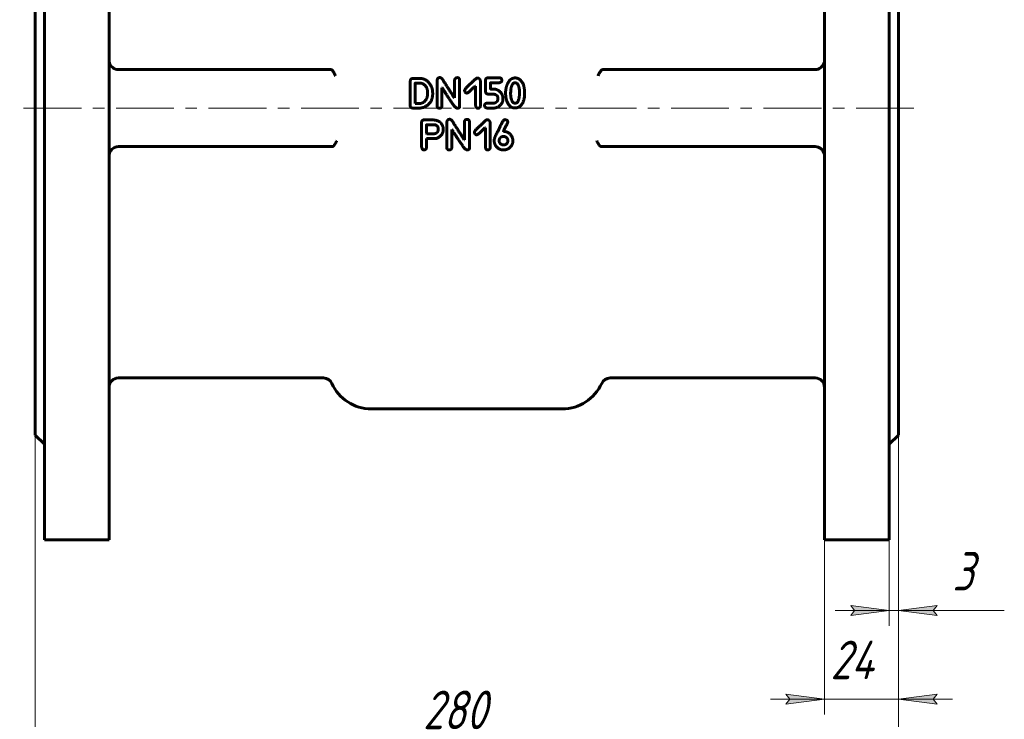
# Model space of a CAD drawing. Header units: millimetres. Extents: x 0 to 596, y 0 to 420.
# Tile 3 of 17: x 121 to 249, y 92 to 182. Entities that reach past the tile are written whole.
import ezdxf

# ---------------------------------------------------------------- set-up
doc = ezdxf.new("R2010")
doc.units = ezdxf.units.MM
for name, pattern in [('K5LT_AXLED', [12, 7.5, -1.5, 1.5, -1.5]), ('K5LT_BASIC', [0]), ('K5LT_THIN', [0])]:
    doc.linetypes.add(name, pattern=pattern)
doc.layers.add('Системный слой', color=7, linetype='Continuous')
doc.layers.add('Системный слой (1)', color=7, linetype='Continuous', true_color=0x6c6c6c)
doc.styles.add('KDIMTEXTSTYLE', font='txt', dxfattribs={"width": 0.96, "oblique": 15, "height": 5})
doc.styles.add('KTEXTSTYLE', font='txt', dxfattribs={"width": 0.96, "height": 5})
doc.dimstyles.new('KDIMSTYLE (0.40)', dxfattribs={"dimtxt": 5, "dimasz": 1, "dimexe": 2, "dimexo": 0, "dimgap": 1, "dimtad": 1, "dimlfac": 2.5, "dimtxsty": 'KDIMTEXTSTYLE', "dimsah": 1, "dimcen": 0, "dimdle": 1, "dimadec": 0, "dimazin": 0, "dimtfac": 0.667, "dimtmove": 0, "dimatfit": 3, "dimfxl": 1, "dimtvp": 1, "dimtolj": 1, "dimtzin": 0, "dimarcsym": 0})

# ---------------------------------------------------------------- blocks, each defined once
blk = doc.blocks.new('U5')
at = {"layer": 'Системный слой (1)', "color": 143, "linetype": 'K5LT_BASIC', "lineweight": 60, "true_color": 0x33acca}
for p, q in [((132.41, 226.92), (132.41, 170.92)), ((132.41, 170.92), (132.41, 114.92))]:
    blk.add_line(p, q, dxfattribs=at)
blk = doc.blocks.new('U8')
at = {"layer": 'Системный слой (1)', "color": 143, "linetype": 'K5LT_BASIC', "lineweight": 60, "true_color": 0x33acca}
for p, q in [((122.81, 213.32), (122.81, 170.92)), ((122.81, 170.92), (122.81, 128.52))]:
    blk.add_line(p, q, dxfattribs=at)
blk = doc.blocks.new('U20')
at = {"layer": 'Системный слой (1)', "color": 143, "linetype": 'K5LT_BASIC', "lineweight": 60, "true_color": 0x33acca}
for p, q in [((124.01, 226.92), (124.01, 170.92)), ((124.01, 170.92), (124.01, 114.92))]:
    blk.add_line(p, q, dxfattribs=at)
blk = doc.blocks.new('U27')
at = {"layer": 'Системный слой (1)', "color": 143, "linetype": 'K5LT_BASIC', "lineweight": 60, "true_color": 0x33acca}
for p, q in [((234.81, 213.32), (234.81, 170.92)), ((234.81, 170.92), (234.81, 128.52))]:
    blk.add_line(p, q, dxfattribs=at)
blk = doc.blocks.new('U34')
at = {"layer": 'Системный слой (1)', "color": 143, "linetype": 'K5LT_BASIC', "lineweight": 60, "true_color": 0x33acca}
for p, q in [((233.61, 226.92), (233.61, 170.92)), ((233.61, 170.92), (233.61, 114.92))]:
    blk.add_line(p, q, dxfattribs=at)
blk = doc.blocks.new('U36')
at = {"layer": 'Системный слой (1)', "color": 143, "linetype": 'K5LT_BASIC', "lineweight": 60, "true_color": 0x33acca}
for p, q in [((225.21, 226.92), (225.21, 170.92)), ((225.21, 170.92), (225.21, 114.92))]:
    blk.add_line(p, q, dxfattribs=at)
blk = doc.blocks.new('D0')
at = {"layer": 'Системный слой (1)'}
for points in [[(127.31, 87.78), (127.81, 88.44), (122.81, 87.78), (127.81, 87.12)], [(229.81, 87.12), (234.81, 87.78), (229.81, 88.44), (230.31, 87.78)]]:
    blk.add_hatch(color=7, dxfattribs=at).paths.add_polyline_path(points)
at = {"layer": 'Системный слой (1)', "color": 7, "linetype": 'K5LT_THIN', "lineweight": 18, "true_color": 0xffffff}
for p, q in [((122.81, 128.52), (122.81, 85.78)), ((234.81, 128.52), (234.81, 85.78)), ((122.81, 87.78), (127.81, 88.44)), ((127.81, 88.44), (127.31, 87.78)), ((230.31, 87.78), (229.81, 88.44)), ((229.81, 88.44), (234.81, 87.78)), ((127.81, 87.12), (122.81, 87.78)), ((122.81, 87.78), (234.81, 87.78)), ((127.31, 87.78), (127.81, 87.12)), ((234.81, 87.78), (229.81, 87.12)), ((229.81, 87.12), (230.31, 87.78))]:
    blk.add_line(p, q, dxfattribs=at)
blk.add_wipeout([(173.13, 88.78), (173.13, 96.16), (184.02, 96.16), (184.02, 88.78)]).dxf.layer = 'Системный слой (1)'
at = {"layer": 'Системный слой (1)', "color": 7, "insert": (173.13, 95.37), "char_height": 5, "attachment_point": 1, "style": 'KTEXTSTYLE'}
blk.add_mtext('\\fArial|b0|c204|p34;\\H5.0;\\W1.000;\\Q15;\\fGOST Type AU|b0|i0|c204|p34;\\Q15;\\W0.960;280', dxfattribs=at)
blk = doc.blocks.new('KDIMARROW_01')
at = {"layer": 'Системный слой'}
blk.add_hatch(color=0, dxfattribs=at).paths.add_polyline_path([(-5, -0.66), (0, 0), (-5, 0.66), (-4.5, 0)])
at = {"layer": 'Системный слой', "color": 0, "linetype": 'K5LT_THIN', "lineweight": 18}
for p, q in [((-4.5, 0), (-5, 0.66)), ((-5, 0.66), (0, 0)), ((0, 0), (-5, -0.66)), ((-5, -0.66), (-4.5, 0))]:
    blk.add_line(p, q, dxfattribs=at)
at = {"layer": 'Системный слой (1)', "color": 0, "linetype": 'K5LT_THIN', "lineweight": 18}
blk.add_line((423.34, 170.92), (422.94, 170.92), dxfattribs=at)
blk = doc.blocks.new('D1')
at = {"layer": 'Системный слой (1)'}
for points in [[(220.21, 93.6), (225.21, 94.26), (220.21, 94.92), (220.71, 94.26)], [(239.31, 94.26), (239.81, 94.92), (234.81, 94.26), (239.81, 93.6)]]:
    blk.add_hatch(color=7, dxfattribs=at).paths.add_polyline_path(points)
at = {"layer": 'Системный слой (1)', "color": 7, "linetype": 'K5LT_THIN', "lineweight": 18, "true_color": 0xffffff}
for p, q in [((234.81, 128.52), (234.81, 92.26)), ((225.21, 114.92), (225.21, 92.26)), ((225.21, 94.26), (220.21, 94.92)), ((220.21, 94.92), (220.71, 94.26)), ((239.81, 94.92), (234.81, 94.26)), ((239.31, 94.26), (239.81, 94.92)), ((225.21, 94.26), (218.21, 94.26)), ((220.71, 94.26), (220.21, 93.6)), ((220.21, 93.6), (225.21, 94.26)), ((225.21, 94.26), (234.81, 94.26)), ((234.81, 94.26), (239.81, 93.6)), ((234.81, 94.26), (241.81, 94.26)), ((239.81, 93.6), (239.31, 94.26))]:
    blk.add_line(p, q, dxfattribs=at)
blk.add_wipeout([(225.99, 95.26), (225.99, 102.64), (233.7, 102.64), (233.7, 95.26)]).dxf.layer = 'Системный слой (1)'
at = {"layer": 'Системный слой (1)', "color": 7, "insert": (225.99, 101.85), "char_height": 5, "attachment_point": 1, "style": 'KTEXTSTYLE'}
blk.add_mtext('\\fArial|b0|c204|p34;\\H5.0;\\W1.000;\\Q15;\\fGOST Type AU|b0|i0|c204|p34;\\Q15;\\W0.960;24', dxfattribs=at)
blk = doc.blocks.new('D2')
at = {"layer": 'Системный слой (1)'}
for points in [[(228.61, 105.1), (233.61, 105.76), (228.61, 106.42), (229.11, 105.76)], [(239.31, 105.76), (239.81, 106.42), (234.81, 105.76), (239.81, 105.1)]]:
    blk.add_hatch(color=7, dxfattribs=at).paths.add_polyline_path(points)
at = {"layer": 'Системный слой (1)', "color": 7, "linetype": 'K5LT_THIN', "lineweight": 18, "true_color": 0xffffff}
for p, q in [((234.81, 128.52), (234.81, 103.76)), ((233.61, 114.92), (233.61, 103.76)), ((233.61, 105.76), (228.61, 106.42)), ((228.61, 106.42), (229.11, 105.76)), ((239.81, 106.42), (234.81, 105.76)), ((239.31, 105.76), (239.81, 106.42)), ((233.61, 105.76), (226.61, 105.76)), ((229.11, 105.76), (228.61, 105.1)), ((228.61, 105.1), (233.61, 105.76)), ((233.61, 105.76), (234.81, 105.76)), ((234.81, 105.76), (239.81, 105.1)), ((234.81, 105.76), (241.81, 105.76)), ((234.81, 105.76), (239.81, 105.76)), ((239.81, 105.1), (239.31, 105.76)), ((239.81, 105.76), (248.54, 105.76))]:
    blk.add_line(p, q, dxfattribs=at)
blk.add_wipeout([(241.81, 106.76), (241.81, 114.14), (246.35, 114.14), (246.35, 106.76)]).dxf.layer = 'Системный слой (1)'
at = {"layer": 'Системный слой (1)', "color": 7, "insert": (241.81, 113.35), "char_height": 5, "attachment_point": 1, "style": 'KTEXTSTYLE'}
blk.add_mtext('\\fArial|b0|c204|p34;\\H5.0;\\W1.000;\\Q15;\\fGOST Type AU|b0|i0|c204|p34;\\Q15;\\W0.960;3', dxfattribs=at)

msp = doc.modelspace()

# ---------------------------------------------------------------- linework, layer by layer
at = {"layer": 'Системный слой (1)', "color": 143, "linetype": 'K5LT_BASIC', "lineweight": 60, "true_color": 0x33acca}
for p, q in [((133.605, 175.9202), (161.1135, 175.9202)), ((161.1135, 175.9202), (161.1745, 175.9202)), ((196.4965, 175.9202), (196.4355, 175.9202)), ((224.005, 175.9202), (196.4965, 175.9202)), ((171.4644, 174.404), (171.4644, 171.2407)), ((171.8588, 174.7683), (171.7629, 174.7628)), ((172.7708, 174.7683), (171.8588, 174.7683)), ((172.1025, 174.1302), (172.0943, 171.5447)), ((172.727, 174.1603), (172.1326, 174.1603)), ((174.9459, 174.5054), (174.9459, 171.1941)), ((177.2274, 174.4889), (177.2274, 172.2376)), ((177.882, 171.1037), (177.882, 174.5054)), ((179.8845, 173.7741), (179.9448, 173.7741)), ((179.9448, 173.7741), (179.9448, 171.3009)), ((180.5884, 171.2708), (180.5884, 174.3739)), ((181.2229, 174.4615), (181.2229, 173.2318)), ((182.9758, 174.8614), (181.5927, 174.845)), ((181.8693, 173.4947), (181.8693, 174.1712)), ((181.8994, 174.2014), (182.9457, 174.2014)), ((173.7157, 172.7909), (173.7157, 172.9744)), ((175.5841, 173.5605), (175.6142, 173.5605)), ((175.5841, 171.1941), (175.5841, 173.5605)), ((178.8054, 172.873), (178.8492, 172.873)), ((182.3924, 173.3715), (181.9761, 173.3715)), ((184.5059, 173.1223), (184.4923, 172.8128)), ((186.3109, 172.8867), (186.3109, 172.9004)), ((172.0943, 171.5447), (172.1244, 171.5282)), ((172.1244, 171.5282), (172.727, 171.5282)), ((177.2274, 172.2376), (177.1972, 172.2376)), ((182.2993, 171.5721), (181.4393, 171.5721)), ((182.8526, 172.2486), (182.8526, 172.0349)), ((183.4989, 172.0952), (183.4989, 172.2349)), ((185.0236, 171.5693), (185.1578, 171.5693)), ((171.8122, 170.9202), (172.6503, 170.9202)), ((177.5341, 170.9257), (177.6382, 170.9257)), ((181.4859, 170.9202), (182.3294, 170.9202)), ((172.9241, 169.04), (172.9378, 166.0738)), ((174.0936, 169.396), (173.272, 169.396)), ((174.7016, 168.7661), (173.6061, 168.7661)), ((176.2159, 169.092), (176.2159, 165.7807)), ((178.4974, 169.0756), (178.4974, 166.8242)), ((179.152, 165.6903), (179.152, 169.092)), ((181.8584, 165.8574), (181.8584, 168.9605)), ((173.5924, 167.624), (173.6225, 167.5938)), ((173.6225, 167.5938), (174.4579, 167.5938)), ((176.8541, 165.7807), (176.8541, 168.1471)), ((176.8541, 168.1471), (176.8842, 168.1471)), ((180.0754, 167.4596), (180.1192, 167.4596)), ((181.1545, 168.3607), (181.2148, 168.3607)), ((181.2148, 168.3607), (181.2148, 165.8875)), ((183.5666, 167.8924), (183.5666, 167.9061)), ((183.5803, 167.8924), (183.5666, 167.8924)), ((173.5924, 165.8766), (173.5924, 166.9694)), ((173.5924, 166.9694), (174.8687, 166.9694)), ((178.4974, 166.8242), (178.4672, 166.8242)), ((183.0106, 166.7202), (183.0106, 166.6325)), ((183.6871, 167.246), (183.5967, 167.246)), ((184.1363, 166.6024), (184.1363, 166.69)), ((161.2832, 165.9202), (133.605, 165.9202)), ((161.3228, 165.9202), (161.2832, 165.9202)), ((178.8041, 165.5123), (178.9082, 165.5123)), ((196.2872, 165.9202), (196.3268, 165.9202)), ((196.3268, 165.9202), (224.005, 165.9202)), ((160.2082, 135.9202), (133.605, 135.9202)), ((224.005, 135.9202), (197.4018, 135.9202)), ((166.405, 131.9202), (191.205, 131.9202)), ((122.805, 128.5202), (124.005, 127.3202)), ((234.805, 128.5202), (233.605, 127.3202)), ((124.005, 114.9202), (132.405, 114.9202)), ((233.605, 114.9202), (225.205, 114.9202))]:
    msp.add_line(p, q, dxfattribs=at)
at = {"layer": 'Системный слой (1)', "color": 30, "linetype": 'K5LT_AXLED', "lineweight": 18, "true_color": 0xff8000}
for q in [(120.805, 170.9202), (223.205, 170.9202)]:
    msp.add_line((236.805, 170.9202), q, dxfattribs=at)
at = {"layer": 'Системный слой (1)', "color": 143, "linetype": 'K5LT_BASIC', "lineweight": 60, "true_color": 0x33acca}
for centre, radius, start, end in [((133.605, 177.1202), 1.2, 195.168979, 270), ((224.005, 177.1202), 1.2, 270, 344.831021), ((161.1746, 175.7929), 0.1273, 86.644642, 90.038753), ((196.4354, 175.7929), 0.1273, 89.961249, 93.355361), ((133.605, 164.7202), 1.2, 90, 164.831021), ((224.005, 164.7202), 1.2, 15.168979, 90), ((133.605, 134.7202), 1.2, 90, 180), ((160.2082, 134.7202), 1.2, 24.315739, 90), ((197.4018, 134.7202), 1.2, 90, 155.684261), ((224.005, 134.7202), 1.2, 0, 90), ((166.405, 137.5202), 5.6, 204.315739, 270), ((191.205, 137.5202), 5.6, 270, 335.684261)]:
    msp.add_arc(centre, radius, start, end, dxfattribs=at)
for points, degree in [([(132.405, 177.1021), (132.405, 177.0056), (132.4196, 176.9064), (132.4468, 176.8062)], 3), ([(225.205, 177.1021), (225.205, 177.0056), (225.1904, 176.9064), (225.1632, 176.8062)], 3), ([(171.7629, 174.7628), (171.5137, 174.7519), (171.4644, 174.404)], 2), ([(172.1326, 174.1603), (172.1025, 174.1548), (172.1025, 174.1302)], 2), ([(172.9543, 174.1302), (172.8119, 174.1603), (172.727, 174.1603)], 2), ([(174.1868, 173.7796), (173.6144, 174.7683), (172.7708, 174.7683)], 2), ([(173.7157, 172.9744), (173.7157, 173.8261), (172.9543, 174.1302)], 2), ([(174.384, 172.7909), (174.384, 173.3934), (174.1868, 173.7796)], 2), ([(175.3102, 174.8833), (175.0116, 174.8833), (174.9459, 174.5054)], 2), ([(175.8443, 174.3356), (175.5841, 174.8833), (175.3102, 174.8833)], 2), ([(177.1972, 172.2376), (176.4632, 173.3989), (175.8443, 174.3356)], 2), ([(177.5916, 174.8696), (177.2274, 174.8696), (177.2274, 174.4889)], 2), ([(177.882, 174.5054), (177.882, 174.8696), (177.5916, 174.8696)], 2), ([(179.4354, 174.2096), (178.5206, 173.4153), (178.5206, 173.188)], 2), ([(178.8492, 172.873), (178.9889, 172.8758), (179.8845, 173.7741)], 2), ([(180.1858, 174.8231), (180.0023, 174.8231), (179.4354, 174.2096)], 2), ([(180.5884, 174.3739), (180.5117, 174.8231), (180.1858, 174.8231)], 2), ([(181.5927, 174.845), (181.2229, 174.845), (181.2229, 174.4615)], 2), ([(181.8693, 174.1712), (181.8693, 174.1959), (181.8994, 174.2014)], 2), ([(182.9457, 174.2014), (183.3592, 174.2424), (183.3592, 174.5246)], 2), ([(183.3456, 174.5382), (183.3456, 174.8614), (182.9758, 174.8614)], 2), ([(183.3592, 174.5246), (183.3592, 174.5382), (183.3456, 174.5382)], 2), ([(184.1047, 174.0973), (183.8568, 173.6098), (183.8404, 172.9305)], 2), ([(184.6402, 174.7354), (184.3526, 174.5848), (184.1047, 174.0973)], 2), ([(185.0537, 174.2041), (184.5881, 174.2041), (184.5059, 173.1223)], 2), ([(185.04, 174.8395), (184.788, 174.7957), (184.6402, 174.7354)], 2), ([(186.163, 173.9521), (185.7658, 174.8395), (185.04, 174.8395)], 2), ([(185.6453, 172.9004), (185.6453, 174.2041), (185.0537, 174.2041)], 2), ([(186.3109, 172.9004), (186.3109, 173.3824), (186.163, 173.9521)], 2), ([(173.3186, 171.0435), (174.384, 171.6022), (174.384, 172.7909)], 2), ([(173.5623, 172.0925), (173.7157, 172.3718), (173.7157, 172.7909)], 2), ([(175.6142, 173.5605), (175.9839, 172.936), (176.8768, 171.6159)], 2), ([(178.5206, 173.188), (178.5945, 172.873), (178.8054, 172.873)], 2), ([(181.2229, 173.2318), (181.2229, 172.7251), (181.6228, 172.7251)], 2), ([(181.6228, 172.7251), (182.5294, 172.7224), (182.5294, 172.6786)], 2), ([(181.9761, 173.3715), (181.8693, 173.3715), (181.8693, 173.4947)], 2), ([(183.3127, 172.8182), (182.869, 173.3715), (182.3924, 173.3715)], 2), ([(182.5294, 172.6786), (182.8526, 172.4841), (182.8526, 172.2486)], 2), ([(183.4989, 172.2349), (183.4989, 172.4485), (183.3127, 172.8182)], 2), ([(183.8404, 172.9305), (183.8404, 172.3609), (184.002, 171.8076)], 2), ([(184.4923, 172.8128), (184.5525, 171.5693), (185.0236, 171.5693)], 2), ([(185.3632, 170.9777), (186.3109, 171.2982), (186.3109, 172.8867)], 2), ([(185.6152, 172.3828), (185.6453, 172.747), (185.6453, 172.9004)], 2), ([(171.4644, 171.2407), (171.4781, 170.9613), (171.8122, 170.9202)], 2), ([(172.727, 171.5282), (173.1981, 171.5282), (173.5623, 172.0925)], 2), ([(174.9459, 171.1941), (174.9459, 170.9147), (175.2499, 170.9147)], 2), ([(175.2499, 170.9147), (175.5841, 170.9147), (175.5841, 171.1941)], 2), ([(176.8768, 171.6159), (177.3205, 170.9257), (177.5341, 170.9257)], 2), ([(179.9448, 171.3009), (179.9941, 170.8956), (180.2597, 170.9093)], 2), ([(180.2597, 170.9093), (180.5555, 170.9093), (180.5884, 171.2708)], 2), ([(181.4393, 171.5721), (181.1161, 171.5173), (181.1161, 171.2818)], 2), ([(181.1161, 171.2818), (181.1161, 170.9503), (181.4859, 170.9202)], 2), ([(182.8526, 172.0349), (182.6992, 171.5721), (182.2993, 171.5721)], 2), ([(182.806, 171.0352), (183.4989, 171.4625), (183.4989, 172.0952)], 2), ([(184.002, 171.8076), (184.3553, 170.9339), (185.04, 170.9339)], 2), ([(185.1578, 171.5693), (185.4782, 171.5693), (185.6152, 172.3828)], 2), ([(172.6503, 170.9202), (172.894, 170.9202), (173.3186, 171.0435)], 2), ([(177.6382, 170.9257), (177.882, 170.9257), (177.882, 171.1037)], 2), ([(182.3294, 170.9202), (182.4527, 170.9202), (182.806, 171.0352)], 2), ([(185.04, 170.9339), (185.2317, 170.9339), (185.3632, 170.9777)], 2), ([(173.272, 169.396), (173.0008, 169.396), (172.9241, 169.04)], 2), ([(173.6061, 168.7661), (173.576, 168.7606), (173.576, 168.7332)], 2), ([(173.576, 168.7332), (173.5924, 167.8212), (173.5924, 167.624)], 2), ([(175.4507, 168.977), (175.1179, 169.4042), (174.0936, 169.396)], 2), ([(175.1125, 168.2183), (175.1125, 168.5826), (174.7016, 168.7661)], 2), ([(175.7506, 168.1416), (175.7835, 168.5497), (175.4507, 168.977)], 2), ([(176.5802, 169.47), (176.2816, 169.47), (176.2159, 169.092)], 2), ([(177.1143, 168.9222), (176.8541, 169.47), (176.5802, 169.47)], 2), ([(178.4672, 166.8242), (177.7332, 167.9855), (177.1143, 168.9222)], 2), ([(178.8616, 169.4563), (178.4974, 169.4563), (178.4974, 169.0756)], 2), ([(179.152, 169.092), (179.152, 169.4563), (178.8616, 169.4563)], 2), ([(180.7054, 168.7962), (179.7906, 168.0019), (179.7906, 167.7746)], 2), ([(181.4558, 169.4097), (181.2723, 169.4097), (180.7054, 168.7962)], 2), ([(181.8584, 168.9605), (181.7817, 169.4097), (181.4558, 169.4097)], 2), ([(183.6569, 169.3933), (183.5337, 169.3933), (182.8462, 167.9061)], 2), ([(183.7912, 169.4234), (183.7528, 169.4234), (183.6569, 169.3933)], 2), ([(183.6569, 168.1334), (184.1226, 169.0153), (184.1226, 169.1084)], 2), ([(184.1226, 169.1084), (184.1226, 169.3631), (183.7912, 169.4234)], 2), ([(174.4579, 167.5938), (175.1125, 167.5938), (175.1125, 168.2183)], 2), ([(174.8687, 166.9694), (175.7506, 167.3528), (175.7506, 168.1416)], 2), ([(176.8842, 168.1471), (177.2539, 167.5226), (178.1468, 166.2025)], 2), ([(179.7906, 167.7746), (179.8645, 167.4596), (180.0754, 167.4596)], 2), ([(180.1192, 167.4596), (180.2589, 167.4624), (181.1545, 168.3607)], 2), ([(182.8462, 167.9061), (182.3505, 167.0762), (182.3505, 166.6626)], 2), ([(183.5666, 167.9061), (183.5666, 167.9417), (183.6569, 168.1334)], 2), ([(184.7224, 167.0653), (184.3691, 167.8924), (183.5803, 167.8924)], 2), ([(172.9378, 166.0738), (172.9378, 165.4959), (173.272, 165.4959)], 2), ([(178.1468, 166.2025), (178.5905, 165.5123), (178.8041, 165.5123)], 2), ([(182.3505, 166.6626), (182.3505, 166.5914), (182.4245, 166.2847)], 2), ([(182.4245, 166.2847), (182.8216, 165.4904), (183.5666, 165.4904)], 2), ([(183.0407, 166.8872), (183.0106, 166.827), (183.0106, 166.7202)], 2), ([(183.0106, 166.6325), (183.0106, 166.3586), (183.3721, 166.1669)], 2), ([(183.5967, 167.246), (183.1777, 167.246), (183.0407, 166.8872)], 2), ([(183.3721, 166.1669), (183.5337, 166.1368), (183.5803, 166.1368)], 2), ([(183.5803, 166.1368), (183.9993, 166.1368), (184.1363, 166.6024)], 2), ([(184.1363, 166.69), (184.1363, 167.1036), (183.6871, 167.246)], 2), ([(184.2869, 165.715), (184.7963, 166.1121), (184.7963, 166.7065)], 2), ([(184.7963, 166.7065), (184.7662, 166.942), (184.7224, 167.0653)], 2), ([(132.405, 164.7383), (132.405, 164.8349), (132.4196, 164.934), (132.4468, 165.0342)], 3), ([(173.272, 165.4959), (173.5568, 165.4959), (173.5924, 165.8766)], 2), ([(176.2159, 165.7807), (176.2159, 165.5014), (176.5199, 165.5014)], 2), ([(176.5199, 165.5014), (176.8541, 165.5014), (176.8541, 165.7807)], 2), ([(178.9082, 165.5123), (179.152, 165.5123), (179.152, 165.6903)], 2), ([(181.2148, 165.8875), (181.2641, 165.4822), (181.5297, 165.4959)], 2), ([(181.5297, 165.4959), (181.8255, 165.4959), (181.8584, 165.8574)], 2), ([(183.5666, 165.4904), (183.95, 165.4904), (184.2869, 165.715)], 2), ([(225.205, 164.7383), (225.205, 164.8349), (225.1904, 164.934), (225.1632, 165.0342)], 3)]:
    msp.add_open_spline(points, degree=degree, dxfattribs=at)
for points, knots in [([(161.7749, 175.1202), (161.7589, 175.1507), (161.724, 175.2179), (161.671, 175.32), (161.6139, 175.4276), (161.5613, 175.5223), (161.4985, 175.627), (161.4427, 175.7102), (161.3826, 175.7866), (161.3306, 175.8421), (161.2732, 175.8887), (161.224, 175.9135), (161.1932, 175.9193), (161.1821, 175.92)], [0, 0, 0, 0, 1.47542401, 2.99553796, 4.12309499, 5.66234668, 6.67095854, 8.38927911, 9.38414594, 10.63835436, 11.81080778, 13.19878867, 14, 14, 14, 14]), ([(195.8351, 175.1202), (195.8511, 175.1507), (195.886, 175.2179), (195.939, 175.32), (195.9961, 175.4276), (196.0487, 175.5223), (196.1115, 175.627), (196.1673, 175.7102), (196.2274, 175.7866), (196.2794, 175.8421), (196.3368, 175.8887), (196.386, 175.9135), (196.4168, 175.9193), (196.4279, 175.92)], [0, 0, 0, 0, 1.47542401, 2.99553796, 4.12309499, 5.66234668, 6.67095854, 8.38927911, 9.38414594, 10.63835436, 11.81080778, 13.19878867, 14, 14, 14, 14]), ([(161.3228, 165.9202), (161.3327, 165.9206), (161.3474, 165.9218), (161.3672, 165.9257), (161.3822, 165.9299), (161.3972, 165.9353), (161.4124, 165.9419), (161.4277, 165.9496), (161.4432, 165.9584), (161.4588, 165.9683), (161.4744, 165.9793), (161.4899, 165.9912), (161.5102, 166.0079), (161.535, 166.0306), (161.5588, 166.0552), (161.5771, 166.0753), (161.5985, 166.1001), (161.6187, 166.1254), (161.6377, 166.1508), (161.6483, 166.1653), (161.6681, 166.1931), (161.6944, 166.2325), (161.7288, 166.2876), (161.7544, 166.3309), (161.7764, 166.3696), (161.7977, 166.4076), (161.8216, 166.4518), (161.8449, 166.4958), (161.8701, 166.544), (161.8992, 166.6005), (161.9219, 166.6451), (161.9318, 166.6645)], [0, 0, 0, 0, 1.35290113, 2.02575858, 2.6980426, 3.36996536, 4.04515234, 4.72354921, 5.40950775, 6.10194642, 6.79784062, 7.49138744, 8.17778305, 9.53762732, 10.86013343, 11.50782756, 12.14023183, 13.95568719, 14.52604602, 15.08289954, 15.62526496, 17.69699227, 19.5113802, 21.65810428, 22.25012583, 23.47156176, 25.5043109, 26.60941928, 27.75531902, 30.14619847, 32, 32, 32, 32]), ([(196.2872, 165.9202), (196.2773, 165.9206), (196.2626, 165.9218), (196.2428, 165.9257), (196.2279, 165.9299), (196.2128, 165.9353), (196.1976, 165.9419), (196.1823, 165.9496), (196.1668, 165.9584), (196.1512, 165.9683), (196.1356, 165.9793), (196.1201, 165.9912), (196.0998, 166.0079), (196.0751, 166.0306), (196.0512, 166.0552), (196.0329, 166.0753), (196.0115, 166.1001), (195.9913, 166.1254), (195.9723, 166.1508), (195.9617, 166.1653), (195.942, 166.1931), (195.9156, 166.2325), (195.8812, 166.2876), (195.8556, 166.3309), (195.8336, 166.3696), (195.8124, 166.4076), (195.7884, 166.4518), (195.7651, 166.4958), (195.7399, 166.544), (195.7108, 166.6005), (195.6881, 166.6451), (195.6782, 166.6645)], [0, 0, 0, 0, 1.35290442, 2.02576295, 2.69804718, 3.36996932, 4.04515505, 4.72355063, 5.40950814, 6.10194581, 6.79783926, 7.49138559, 8.17778123, 9.53762632, 10.86013331, 11.50782772, 12.14023229, 13.95568792, 14.5260463, 15.0828992, 15.62526422, 17.69699216, 19.51138014, 21.65810405, 22.25012565, 23.47156155, 25.50430967, 26.60941873, 27.75532015, 30.14619991, 32, 32, 32, 32])]:
    msp.add_open_spline(points, degree=3, knots=knots, dxfattribs=at)

# ---------------------------------------------------------------- block references
at = {"layer": 'Системный слой (1)'}
for name in ['U20', 'U5', 'U36', 'U34', 'U8', 'U27']:
    msp.add_blockref(name, (0, 0), dxfattribs=at)

# ---------------------------------------------------------------- next in the draw order: dimensions: what is measured, and where the dimension line sits
at = {"layer": 'Системный слой (1)', "color": 7}
dim = msp.add_linear_dim(base=(122.805, 87.7811), p1=(234.805, 128.5202), p2=(122.805, 128.5202), text='\\fGOST Type AU|b0|c204|p34;\\H5.0;\\W0.960;\\Q15;\\fGOST Type AU|b0|c204|p34;\\H5.0;\\W0.960;\\Q15;\\fGOST Type AU|b0|i0|c204|p34;\\Q15;280', dimstyle='KDIMSTYLE (0.40)', override={"dimexo": 0, "dimblk1": 'KDIMARROW_01', "dimblk2": 'KDIMARROW_01', "dimse1": 0, "dimse2": 0, "dimclrt": 7, "dimtolj": 1}, dxfattribs=at)
dim.commit()
dim.dimension.update_dxf_attribs({"geometry": 'D0', "text_midpoint": (178.805, 87.7811), "dimtype": 160})

# ---------------------------------------------------------------- next in the draw order: dimensions: what is measured, and where the dimension line sits
dim = msp.add_linear_dim(base=(225.205, 94.2612), p1=(234.805, 128.5202), p2=(225.205, 114.9202), text='\\fGOST Type AU|b0|c204|p34;\\H5.0;\\W0.960;\\Q15;\\fGOST Type AU|b0|c204|p34;\\H5.0;\\W0.960;\\Q15;\\fGOST Type AU|b0|i0|c204|p34;\\Q15;24', dimstyle='KDIMSTYLE (0.40)', override={"dimexo": 0, "dimblk1": 'KDIMARROW_01', "dimblk2": 'KDIMARROW_01', "dimse1": 0, "dimse2": 0, "dimclrt": 7, "dimtolj": 1}, dxfattribs=at)
dim.commit()
dim.dimension.update_dxf_attribs({"geometry": 'D1', "text_midpoint": (230.005, 94.2612), "dimtype": 160})

# ---------------------------------------------------------------- next in the draw order: dimensions: what is measured, and where the dimension line sits
dim = msp.add_linear_dim(base=(233.605, 105.7611), p1=(234.805, 128.5202), p2=(233.605, 114.9202), text='\\fGOST Type AU|b0|c204|p34;\\H5.0;\\W0.960;\\Q15;\\fGOST Type AU|b0|c204|p34;\\H5.0;\\W0.960;\\Q15;\\fGOST Type AU|b0|i0|c204|p34;\\Q15;3', dimstyle='KDIMSTYLE (0.40)', override={"dimexo": 0, "dimtoh": 1, "dimblk1": 'KDIMARROW_01', "dimblk2": 'KDIMARROW_01', "dimse1": 0, "dimse2": 0, "dimclrt": 7, "dimtmove": 1, "dimtolj": 1}, dxfattribs=at)
dim.commit()
dim.dimension.update_dxf_attribs({"geometry": 'D2', "text_midpoint": (244.1742, 105.7611), "dimtype": 160})

doc.saveas('drawing.dxf')
